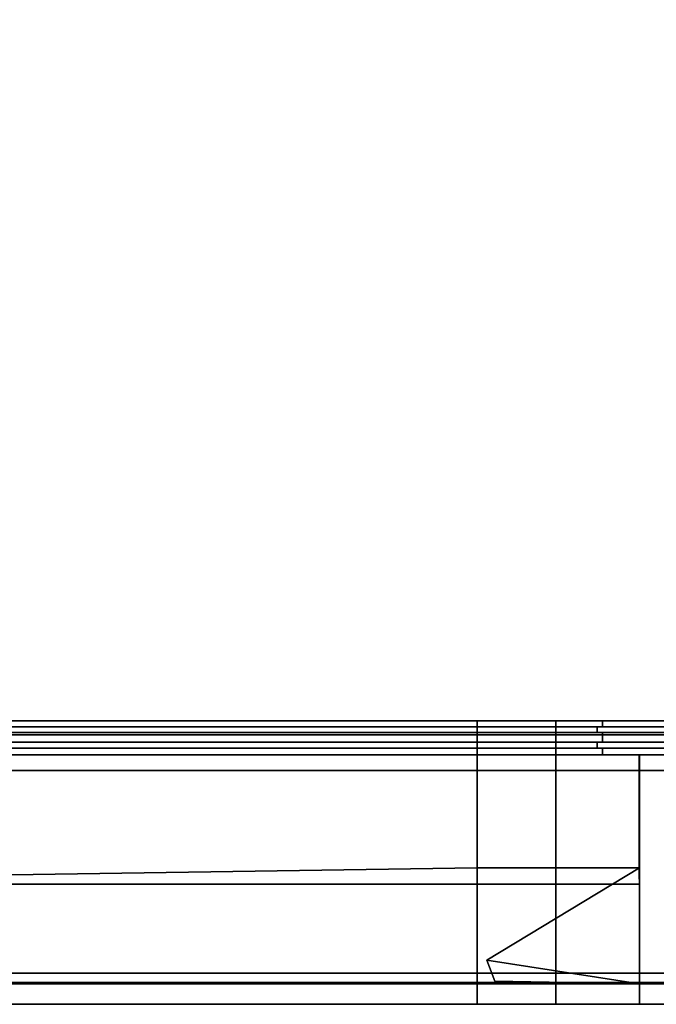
# Model space of a CAD drawing. Extents: x -17.9 to 17.9, y -13.9 to 13.9.
# Tile 2 of 4: x -9 to 0, y -13.9 to 0. Entities that reach past the tile are written whole.
import ezdxf

# ---------------------------------------------------------------- set-up
doc = ezdxf.new("R2010")
doc.units = 0
doc.linetypes.add('SOLIDLINE', pattern=[0])
doc.layers.add('BSH_B36CL80ENS_SYMBOL__2', color=7, linetype='SOLIDLINE')

msp = doc.modelspace()

# ---------------------------------------------------------------- linework, layer by layer
at = {"layer": 'BSH_B36CL80ENS_SYMBOL__2', "color": 7}
for points in [[(-17.9203, -10.0763, 0.632927), (-17.9203, 13.8704, 0.632927), (17.9203, 13.8704, 0.632927), (17.9203, -10.0763, 0.632927)], [(-17.9203, 13.8704, 71.2279), (-17.9203, -10.0763, 71.2279), (17.9203, -10.0763, 71.2279), (17.9203, 13.8704, 71.2279)], [(-2.51348, -9.87727, 38.2839), (-2.51348, -9.95989, 38.2839), (-17.3717, -9.95989, 38.2839), (-17.3717, -9.87727, 38.2839)], [(-17.3717, -9.95989, 69.9362), (-2.51348, -9.95989, 69.9362), (-2.51348, -9.87727, 69.9362), (-17.3717, -9.87727, 69.9362)], [(-2.51348, -9.95989, 38.2839), (-2.51348, -9.95989, 38.3592), (-17.2963, -9.95989, 38.3592), (-17.3717, -9.95989, 38.2839)], [(-2.51348, -9.95989, 69.9362), (-17.3717, -9.95989, 69.9362), (-17.2963, -9.95989, 69.8608), (-2.51348, -9.95989, 69.8608)], [(-2.51348, -9.95989, 38.3592), (-2.51348, -10.0429, 38.3592), (-17.2963, -10.0429, 38.3592), (-17.2963, -9.95989, 38.3592)], [(-2.51348, -9.95989, 69.8608), (-17.2963, -9.95989, 69.8608), (-17.2963, -10.0429, 69.8608), (-2.51348, -10.0429, 69.8608)], [(-15.2857, -9.95989, 37.1333), (15.322, -9.95989, 37.1333), (15.322, -9.87727, 37.1333), (-15.2857, -9.87727, 37.1333)], [(-15.2857, -9.87727, 27.6807), (15.322, -9.87727, 27.6807), (15.322, -9.95989, 27.6807), (-15.2857, -9.95989, 27.6807)], [(-15.2857, -9.95989, 26.1047), (15.322, -9.95989, 26.1047), (15.322, -9.87727, 26.1047), (-15.2857, -9.87727, 26.1047)], [(-15.2857, -9.87727, 2.07591), (15.322, -9.87727, 2.07591), (15.322, -9.95989, 2.07591), (-15.2857, -9.95989, 2.07591)], [(-15.2857, -9.95989, 27.7561), (15.322, -9.95989, 27.7561), (15.322, -10.0429, 27.7561), (-15.2857, -10.0429, 27.7561)], [(15.322, -9.95989, 37.1333), (-15.2857, -9.95989, 37.1333), (-15.2857, -9.95989, 37.058), (15.322, -9.95989, 37.058)], [(15.322, -9.95989, 37.058), (-15.2857, -9.95989, 37.058), (-15.2857, -10.0429, 37.058), (15.322, -10.0429, 37.058)], [(-15.2857, -9.95989, 27.6807), (15.322, -9.95989, 27.6807), (15.322, -9.95989, 27.7561), (-15.2857, -9.95989, 27.7561)], [(-15.2857, -9.95989, 2.15126), (15.322, -9.95989, 2.15126), (15.322, -10.0429, 2.15126), (-15.2857, -10.0429, 2.15126)], [(15.322, -9.95989, 26.1047), (-15.2857, -9.95989, 26.1047), (-15.2857, -9.95989, 26.0293), (15.322, -9.95989, 26.0293)], [(15.322, -9.95989, 26.0293), (-15.2857, -9.95989, 26.0293), (-15.2857, -10.0429, 26.0293), (15.322, -10.0429, 26.0293)], [(-15.2857, -9.95989, 2.07591), (15.322, -9.95989, 2.07591), (15.322, -9.95989, 2.15126), (-15.2857, -9.95989, 2.15126)], [(-2.51348, -9.87727, 38.2839), (-1.40478, -9.87727, 38.2839), (-1.40478, -9.95989, 38.2839), (-2.51348, -9.95989, 38.2839)], [(-2.51348, -9.95989, 69.9362), (-1.40478, -9.95989, 69.9362), (-1.40478, -9.87727, 69.9362), (-2.51348, -9.87727, 69.9362)], [(-1.40478, -9.95989, 69.9362), (-2.51348, -9.95989, 69.9362), (-2.51348, -9.95989, 69.8608), (-1.40478, -9.95989, 69.8608)], [(-1.40478, -9.95989, 69.8608), (-2.51348, -9.95989, 69.8608), (-2.51348, -10.0429, 69.8608), (-1.40478, -10.0429, 69.8608)], [(-2.51348, -9.95989, 38.2839), (-1.40478, -9.95989, 38.2839), (-1.40478, -9.95989, 38.3592), (-2.51348, -9.95989, 38.3592)], [(-2.51348, -9.95989, 38.3592), (-1.40478, -9.95989, 38.3592), (-1.40478, -10.0429, 38.3592), (-2.51348, -10.0429, 38.3592)], [(-1.40478, -9.87727, 38.2839), (-0.748058, -9.87727, 38.2839), (-0.748058, -9.95989, 38.2839), (-1.40478, -9.95989, 38.2839)], [(-1.40478, -9.95989, 69.9362), (-0.748058, -9.95989, 69.9362), (-0.748058, -9.87727, 69.9362), (-1.40478, -9.87727, 69.9362)], [(-1.40478, -9.95989, 69.9362), (-1.40478, -9.95989, 69.8608), (-0.823409, -9.95989, 69.8608), (-0.748058, -9.95989, 69.9362)], [(-1.40478, -9.95989, 69.8608), (-1.40478, -10.0429, 69.8608), (-0.823409, -10.0429, 69.8608), (-0.823409, -9.95989, 69.8608)], [(-1.40478, -9.95989, 38.2839), (-0.748058, -9.95989, 38.2839), (-0.823409, -9.95989, 38.3592), (-1.40478, -9.95989, 38.3592)], [(-1.40478, -9.95989, 38.3592), (-0.823409, -9.95989, 38.3592), (-0.823409, -10.0429, 38.3592), (-1.40478, -10.0429, 38.3592)], [(-0.748058, -9.95989, 41.1724), (-0.823409, -9.95989, 41.1724), (-0.823409, -9.95989, 38.3592), (-0.748058, -9.95989, 38.2839)], [(-0.823409, -9.95989, 41.1724), (-0.823409, -10.0429, 41.1724), (-0.823409, -10.0429, 38.3592), (-0.823409, -9.95989, 38.3592)], [(-0.748058, -9.95989, 41.1724), (-0.748058, -9.95989, 68.7649), (-0.823409, -9.95989, 68.7649), (-0.823409, -9.95989, 41.1724)], [(-0.823409, -9.95989, 41.1724), (-0.823409, -9.95989, 68.7649), (-0.823409, -10.0429, 68.7649), (-0.823409, -10.0429, 41.1724)], [(-0.748058, -9.95989, 68.7649), (-0.748058, -9.95989, 69.9362), (-0.823409, -9.95989, 69.8608), (-0.823409, -9.95989, 68.7649)], [(-0.823409, -9.95989, 68.7649), (-0.823409, -9.95989, 69.8608), (-0.823409, -10.0429, 69.8608), (-0.823409, -10.0429, 68.7649)], [(-0.748058, -9.95989, 69.9362), (-0.748058, -9.95989, 68.7649), (-0.748058, -9.87727, 68.7649), (-0.748058, -9.87727, 69.9362)], [(-0.748058, -9.95989, 41.1724), (-0.748058, -9.95989, 38.2839), (-0.748058, -9.87727, 38.2839), (-0.748058, -9.87727, 41.1724)], [(-0.748058, -9.95989, 68.7649), (-0.748058, -9.95989, 41.1724), (-0.748058, -9.87727, 41.1724), (-0.748058, -9.87727, 68.7649)], [(17.9203, -10.0763, 0.632927), (17.9203, -10.0763, 71.2279), (-17.9203, -10.0763, 71.2279), (-17.9203, -10.0763, 0.632927)], [(-2.51348, -10.0429, 69.9362), (-2.51348, -10.0429, 69.8608), (-17.2963, -10.0429, 69.8608), (-17.3717, -10.0429, 69.9362)], [(-2.51348, -10.0429, 38.2839), (-2.51348, -10.1769, 38.2839), (-17.3717, -10.1769, 38.2839), (-17.3717, -10.0429, 38.2839)], [(-2.51348, -10.0429, 38.2839), (-17.3717, -10.0429, 38.2839), (-17.2963, -10.0429, 38.3592), (-2.51348, -10.0429, 38.3592)], [(-2.51348, -10.0429, 69.9362), (-17.3717, -10.0429, 69.9362), (-17.3717, -10.1769, 69.9362), (-2.51348, -10.1769, 69.9362)], [(15.322, -10.0429, 37.1333), (-15.2857, -10.0429, 37.1333), (-15.2857, -10.1769, 37.1333), (15.322, -10.1769, 37.1333)], [(15.322, -10.0429, 27.6807), (-15.2857, -10.0429, 27.6807), (-15.2857, -10.0429, 27.7561), (15.322, -10.0429, 27.7561)], [(-15.2857, -10.0429, 27.6807), (15.322, -10.0429, 27.6807), (15.322, -10.1769, 27.6807), (-15.2857, -10.1769, 27.6807)], [(15.322, -10.0429, 2.07591), (-15.2857, -10.0429, 2.07591), (-15.2857, -10.0429, 2.15126), (15.322, -10.0429, 2.15126)], [(-15.2857, -10.0429, 2.07591), (15.322, -10.0429, 2.07591), (15.322, -10.1769, 2.07591), (-15.2857, -10.1769, 2.07591)], [(-15.2857, -10.0429, 26.1047), (15.322, -10.0429, 26.1047), (15.322, -10.0429, 26.0293), (-15.2857, -10.0429, 26.0293)], [(15.322, -10.0429, 26.1047), (-15.2857, -10.0429, 26.1047), (-15.2857, -10.1769, 26.1047), (15.322, -10.1769, 26.1047)], [(-15.2857, -10.0429, 37.1333), (15.322, -10.0429, 37.1333), (15.322, -10.0429, 37.058), (-15.2857, -10.0429, 37.058)], [(-1.40478, -10.0429, 38.2839), (-2.51348, -10.0429, 38.2839), (-2.51348, -10.0429, 38.3592), (-1.40478, -10.0429, 38.3592)], [(-1.40478, -10.0429, 69.9362), (-2.51348, -10.0429, 69.9362), (-2.51348, -10.1769, 69.9362), (-1.40478, -10.1769, 69.9362)], [(-2.51348, -10.0429, 38.2839), (-1.40478, -10.0429, 38.2839), (-1.40478, -10.1769, 38.2839), (-2.51348, -10.1769, 38.2839)], [(-2.51348, -10.0429, 69.9362), (-1.40478, -10.0429, 69.9362), (-1.40478, -10.0429, 69.8608), (-2.51348, -10.0429, 69.8608)], [(-1.40478, -10.0429, 38.2839), (-1.40478, -10.0429, 38.3592), (-0.823409, -10.0429, 38.3592), (-0.748058, -10.0429, 38.2839)], [(-1.40478, -10.0429, 69.9362), (-1.40478, -10.1769, 69.9362), (-0.748058, -10.1769, 69.9362), (-0.748058, -10.0429, 69.9362)], [(-1.40478, -10.0429, 38.2839), (-0.748058, -10.0429, 38.2839), (-0.748058, -10.1769, 38.2839), (-1.40478, -10.1769, 38.2839)], [(-1.40478, -10.0429, 69.9362), (-0.748058, -10.0429, 69.9362), (-0.823409, -10.0429, 69.8608), (-1.40478, -10.0429, 69.8608)], [(-0.748058, -10.0429, 68.7649), (-0.823409, -10.0429, 68.7649), (-0.823409, -10.0429, 69.8608), (-0.748058, -10.0429, 69.9362)], [(-0.748058, -10.0429, 41.1724), (-0.748058, -10.0429, 38.2839), (-0.823409, -10.0429, 38.3592), (-0.823409, -10.0429, 41.1724)], [(-0.748058, -10.0429, 68.7649), (-0.748058, -10.0429, 41.1724), (-0.823409, -10.0429, 41.1724), (-0.823409, -10.0429, 68.7649)], [(-0.748058, -10.0429, 41.1724), (-0.748058, -10.1769, 41.1724), (-0.748058, -10.1769, 38.2839), (-0.748058, -10.0429, 38.2839)], [(-0.748058, -10.0429, 41.1724), (-0.748058, -10.0429, 68.7649), (-0.748058, -10.1769, 68.7649), (-0.748058, -10.1769, 41.1724)], [(-0.748058, -10.0429, 68.7649), (-0.748058, -10.0429, 69.9362), (-0.748058, -10.1769, 69.9362), (-0.748058, -10.1769, 68.7649)], [(-2.51348, -10.1769, 38.2839), (-2.51348, -10.1769, 38.3592), (-17.2963, -10.1769, 38.3592), (-17.3717, -10.1769, 38.2839)], [(-2.51348, -10.1769, 69.9362), (-17.3717, -10.1769, 69.9362), (-17.2963, -10.1769, 69.8608), (-2.51348, -10.1769, 69.8608)], [(-2.51348, -10.2599, 38.2839), (-2.51348, -10.3582, 38.2839), (-17.3717, -10.3582, 38.2839), (-17.3717, -10.2599, 38.2839)], [(-2.51348, -10.2599, 69.9362), (-2.51348, -10.2599, 69.8608), (-17.2963, -10.2599, 69.8608), (-17.3717, -10.2599, 69.9362)], [(-2.51348, -10.2599, 69.9362), (-17.3717, -10.2599, 69.9362), (-17.3717, -10.3582, 69.9362), (-2.51348, -10.3582, 69.9362)], [(-2.51348, -10.2599, 38.2839), (-17.3717, -10.2599, 38.2839), (-17.2963, -10.2599, 38.3592), (-2.51348, -10.2599, 38.3592)], [(-2.51348, -10.1769, 38.3592), (-2.51348, -10.2599, 38.3592), (-17.2963, -10.2599, 38.3592), (-17.2963, -10.1769, 38.3592)], [(-2.51348, -10.1769, 69.8608), (-17.2963, -10.1769, 69.8608), (-17.2963, -10.2599, 69.8608), (-2.51348, -10.2599, 69.8608)], [(-15.2857, -10.1769, 27.6807), (15.322, -10.1769, 27.6807), (15.322, -10.1769, 27.7561), (-15.2857, -10.1769, 27.7561)], [(15.322, -10.1769, 37.058), (-15.2857, -10.1769, 37.058), (-15.2857, -10.2599, 37.058), (15.322, -10.2599, 37.058)], [(-15.2857, -10.1769, 27.7561), (15.322, -10.1769, 27.7561), (15.322, -10.2599, 27.7561), (-15.2857, -10.2599, 27.7561)], [(15.322, -10.1769, 26.0293), (-15.2857, -10.1769, 26.0293), (-15.2857, -10.2599, 26.0293), (15.322, -10.2599, 26.0293)], [(-15.2857, -10.1769, 2.15126), (15.322, -10.1769, 2.15126), (15.322, -10.2599, 2.15126), (-15.2857, -10.2599, 2.15126)], [(-15.2857, -10.1769, 2.07591), (15.322, -10.1769, 2.07591), (15.322, -10.1769, 2.15126), (-15.2857, -10.1769, 2.15126)], [(15.322, -10.1769, 37.1333), (-15.2857, -10.1769, 37.1333), (-15.2857, -10.1769, 37.058), (15.322, -10.1769, 37.058)], [(15.322, -10.1769, 26.1047), (-15.2857, -10.1769, 26.1047), (-15.2857, -10.1769, 26.0293), (15.322, -10.1769, 26.0293)], [(15.322, -10.2599, 37.1333), (-15.2857, -10.2599, 37.1333), (-15.2857, -10.3582, 37.1333), (15.322, -10.3582, 37.1333)], [(15.322, -10.2599, 27.6807), (-15.2857, -10.2599, 27.6807), (-15.2857, -10.2599, 27.7561), (15.322, -10.2599, 27.7561)], [(-15.2857, -10.2599, 37.1333), (15.322, -10.2599, 37.1333), (15.322, -10.2599, 37.058), (-15.2857, -10.2599, 37.058)], [(-15.2857, -10.2599, 26.1047), (15.322, -10.2599, 26.1047), (15.322, -10.2599, 26.0293), (-15.2857, -10.2599, 26.0293)], [(-15.2857, -10.2599, 2.07591), (15.322, -10.2599, 2.07591), (15.322, -10.3582, 2.07591), (-15.2857, -10.3582, 2.07591)], [(15.322, -10.2599, 2.07591), (-15.2857, -10.2599, 2.07591), (-15.2857, -10.2599, 2.15126), (15.322, -10.2599, 2.15126)], [(15.322, -10.2599, 26.1047), (-15.2857, -10.2599, 26.1047), (-15.2857, -10.3582, 26.1047), (15.322, -10.3582, 26.1047)], [(-15.2857, -10.2599, 27.6807), (15.322, -10.2599, 27.6807), (15.322, -10.3582, 27.6807), (-15.2857, -10.3582, 27.6807)], [(-1.40478, -10.1769, 69.8608), (-2.51348, -10.1769, 69.8608), (-2.51348, -10.2599, 69.8608), (-1.40478, -10.2599, 69.8608)], [(-1.40478, -10.1769, 69.9362), (-2.51348, -10.1769, 69.9362), (-2.51348, -10.1769, 69.8608), (-1.40478, -10.1769, 69.8608)], [(-2.51348, -10.1769, 38.2839), (-1.40478, -10.1769, 38.2839), (-1.40478, -10.1769, 38.3592), (-2.51348, -10.1769, 38.3592)], [(-2.51348, -10.1769, 38.3592), (-1.40478, -10.1769, 38.3592), (-1.40478, -10.2599, 38.3592), (-2.51348, -10.2599, 38.3592)], [(-1.40478, -10.2599, 69.9362), (-2.51348, -10.2599, 69.9362), (-2.51348, -10.3582, 69.9362), (-1.40478, -10.3582, 69.9362)], [(-1.40478, -10.2599, 38.2839), (-2.51348, -10.2599, 38.2839), (-2.51348, -10.2599, 38.3592), (-1.40478, -10.2599, 38.3592)], [(-2.51348, -10.2599, 38.2839), (-1.40478, -10.2599, 38.2839), (-1.40478, -10.3582, 38.2839), (-2.51348, -10.3582, 38.2839)], [(-2.51348, -10.2599, 69.9362), (-1.40478, -10.2599, 69.9362), (-1.40478, -10.2599, 69.8608), (-2.51348, -10.2599, 69.8608)], [(-1.40478, -10.1769, 69.8608), (-1.40478, -10.2599, 69.8608), (-0.823409, -10.2599, 69.8608), (-0.823409, -10.1769, 69.8608)], [(-1.40478, -10.1769, 69.9362), (-1.40478, -10.1769, 69.8608), (-0.823409, -10.1769, 69.8608), (-0.748058, -10.1769, 69.9362)], [(-1.40478, -10.1769, 38.2839), (-0.748058, -10.1769, 38.2839), (-0.823409, -10.1769, 38.3592), (-1.40478, -10.1769, 38.3592)], [(-1.40478, -10.1769, 38.3592), (-0.823409, -10.1769, 38.3592), (-0.823409, -10.2599, 38.3592), (-1.40478, -10.2599, 38.3592)], [(-1.40478, -10.2599, 69.9362), (-1.40478, -10.3582, 69.9362), (-0.748058, -10.3582, 69.9362), (-0.748058, -10.2599, 69.9362)], [(-1.40478, -10.2599, 38.2839), (-1.40478, -10.2599, 38.3592), (-0.823409, -10.2599, 38.3592), (-0.748058, -10.2599, 38.2839)], [(-1.40478, -10.2599, 38.2839), (-0.748058, -10.2599, 38.2839), (-0.748058, -10.3582, 38.2839), (-1.40478, -10.3582, 38.2839)], [(-1.40478, -10.2599, 69.9362), (-0.748058, -10.2599, 69.9362), (-0.823409, -10.2599, 69.8608), (-1.40478, -10.2599, 69.8608)], [(-0.748058, -10.1769, 41.1724), (-0.823409, -10.1769, 41.1724), (-0.823409, -10.1769, 38.3592), (-0.748058, -10.1769, 38.2839)], [(-0.823409, -10.1769, 41.1724), (-0.823409, -10.2599, 41.1724), (-0.823409, -10.2599, 38.3592), (-0.823409, -10.1769, 38.3592)], [(-0.748058, -10.1769, 41.1724), (-0.748058, -10.1769, 68.7649), (-0.823409, -10.1769, 68.7649), (-0.823409, -10.1769, 41.1724)], [(-0.823409, -10.1769, 41.1724), (-0.823409, -10.1769, 68.7649), (-0.823409, -10.2599, 68.7649), (-0.823409, -10.2599, 41.1724)], [(-0.748058, -10.1769, 68.7649), (-0.748058, -10.1769, 69.9362), (-0.823409, -10.1769, 69.8608), (-0.823409, -10.1769, 68.7649)], [(-0.823409, -10.1769, 68.7649), (-0.823409, -10.1769, 69.8608), (-0.823409, -10.2599, 69.8608), (-0.823409, -10.2599, 68.7649)], [(-0.748058, -10.2599, 68.7649), (-0.823409, -10.2599, 68.7649), (-0.823409, -10.2599, 69.8608), (-0.748058, -10.2599, 69.9362)], [(-0.748058, -10.2599, 41.1724), (-0.748058, -10.2599, 38.2839), (-0.823409, -10.2599, 38.3592), (-0.823409, -10.2599, 41.1724)], [(-0.748058, -10.2599, 68.7649), (-0.748058, -10.2599, 41.1724), (-0.823409, -10.2599, 41.1724), (-0.823409, -10.2599, 68.7649)], [(-0.748058, -10.2599, 41.1724), (-0.748058, -10.3582, 41.1724), (-0.748058, -10.3582, 38.2839), (-0.748058, -10.2599, 38.2839)], [(-0.748058, -10.2599, 41.1724), (-0.748058, -10.2599, 68.7649), (-0.748058, -10.3582, 68.7649), (-0.748058, -10.3582, 41.1724)], [(-0.748058, -10.2599, 68.7649), (-0.748058, -10.2599, 69.9362), (-0.748058, -10.3582, 69.9362), (-0.748058, -10.3582, 68.7649)], [(-2.51348, -10.3582, 38.1937), (-2.51348, -13.8704, 38.1938), (-17.8394, -13.8704, 38.1938), (-17.8394, -10.3582, 38.1937)], [(-2.51348, -10.3582, 38.1937), (-17.8394, -10.3582, 38.1937), (-17.3717, -10.3582, 38.2839), (-2.51348, -10.3582, 38.2839)], [(-17.8379, -12.1761, 70.4849), (-2.51348, -11.9462, 70.4861), (-2.51348, -10.3582, 70.4861), (-17.8379, -10.3582, 70.4849)], [(-2.51348, -10.3582, 70.4861), (-2.51348, -10.3582, 69.9362), (-17.3717, -10.3582, 69.9362), (-17.8379, -10.3582, 70.4849)], [(15.322, -10.3582, 27.2131), (-15.2857, -10.3582, 27.2144), (-15.2857, -10.3582, 27.6807), (15.322, -10.3582, 27.6807)], [(15.322, -10.3582, 27.2131), (15.322, -13.8704, 27.2131), (-15.2857, -13.8704, 27.2143), (-15.2857, -10.3582, 27.2144)], [(15.322, -10.3582, 0.96479), (-15.2857, -10.3582, 0.966034), (-15.2857, -10.3582, 2.07591), (15.322, -10.3582, 2.07591)], [(15.322, -10.3582, 0.96479), (15.322, -13.8704, 0.964783), (-15.2857, -13.8704, 0.965984), (-15.2857, -10.3582, 0.966034)], [(-15.2857, -10.3582, 26.6664), (15.322, -10.3582, 26.664), (15.322, -10.3582, 26.1047), (-15.2857, -10.3582, 26.1047)], [(-15.2857, -10.5749, 26.6653), (15.322, -10.5749, 26.6653), (15.322, -10.3582, 26.664), (-15.2857, -10.3582, 26.6664)], [(-15.2857, -10.5749, 37.694), (15.322, -10.5749, 37.694), (15.322, -10.3582, 37.6927), (-15.2857, -10.3582, 37.6951)], [(-15.2857, -10.3582, 37.6951), (15.322, -10.3582, 37.6927), (15.322, -10.3582, 37.1333), (-15.2857, -10.3582, 37.1333)], [(-1.40478, -10.3582, 38.1937), (-1.40478, -13.8704, 38.1938), (-2.51348, -13.8704, 38.1938), (-2.51348, -10.3582, 38.1937)], [(-1.40478, -10.3582, 38.1937), (-2.51348, -10.3582, 38.1937), (-2.51348, -10.3582, 38.2839), (-1.40478, -10.3582, 38.2839)], [(-2.51348, -11.9462, 70.4861), (-1.40478, -11.9462, 70.4861), (-1.40478, -10.3582, 70.4861), (-2.51348, -10.3582, 70.4861)], [(-2.51348, -10.3582, 70.4861), (-1.40478, -10.3582, 70.4861), (-1.40478, -10.3582, 69.9362), (-2.51348, -10.3582, 69.9362)], [(-0.230383, -10.3582, 38.1937), (-0.226973, -13.8704, 38.1938), (-1.40478, -13.8704, 38.1938), (-1.40478, -10.3582, 38.1937)], [(-1.40478, -10.3582, 38.1937), (-1.40478, -10.3582, 38.2839), (-0.748058, -10.3582, 38.2839), (-0.230383, -10.3582, 38.1937)], [(-1.40478, -11.9462, 70.4861), (-0.22759, -11.9462, 70.4862), (-0.227588, -10.3582, 70.4862), (-1.40478, -10.3582, 70.4861)], [(-1.40478, -10.3582, 70.4861), (-0.227588, -10.3582, 70.4862), (-0.748058, -10.3582, 69.9362), (-1.40478, -10.3582, 69.9362)], [(-0.227737, -10.3582, 68.7649), (-0.748058, -10.3582, 68.7649), (-0.748058, -10.3582, 69.9362), (-0.227588, -10.3582, 70.4862)], [(-0.230134, -10.3582, 41.1724), (-0.230383, -10.3582, 38.1937), (-0.748058, -10.3582, 38.2839), (-0.748058, -10.3582, 41.1724)], [(-0.227737, -10.3582, 68.7649), (-0.230134, -10.3582, 41.1724), (-0.748058, -10.3582, 41.1724), (-0.748058, -10.3582, 68.7649)], [(-0.228839, -11.9483, 41.1724), (-0.227026, -13.8704, 41.1724), (-0.226973, -13.8704, 38.1938), (-0.230383, -10.3582, 38.1937)], [(-0.228839, -11.9483, 41.1724), (-0.230383, -10.3582, 38.1937), (-0.230134, -10.3582, 41.1724)], [(-0.228839, -11.9483, 68.7649), (-0.227737, -10.3582, 68.7649), (-0.227588, -10.3582, 70.4862), (-0.22759, -11.9462, 70.4862)], [(15.322, -13.4332, 35.5029), (15.322, -10.5749, 37.694), (-15.2857, -10.5749, 37.694), (-15.2857, -13.4332, 35.5029)], [(15.322, -13.4332, 24.4742), (15.322, -10.5749, 26.6653), (-15.2857, -10.5749, 26.6653), (-15.2857, -13.4332, 24.4742)], [(-17.8379, -12.1761, 70.4849), (-2.51348, -12.1762, 70.4861), (-2.51348, -11.9462, 70.4861)], [(-2.51348, -11.9462, 70.4861), (-2.51348, -12.1762, 70.4861), (-1.40478, -12.1762, 70.4861), (-1.40478, -11.9462, 70.4861)], [(-2.37905, -13.2479, 41.1724), (-0.228839, -11.9483, 41.1724), (-0.228839, -11.9483, 68.7649), (-2.37905, -13.2479, 68.7649)], [(-0.227296, -13.584, 41.1724), (-0.228839, -11.9483, 41.1724), (-2.37905, -13.2479, 41.1724)], [(-0.227728, -13.584, 68.7649), (-2.37905, -13.2479, 68.7649), (-0.228839, -11.9483, 68.7649)], [(-1.40478, -11.9462, 70.4861), (-1.40478, -12.1762, 70.4861), (-0.22759, -12.1762, 70.4862), (-0.22759, -11.9462, 70.4862)], [(-0.228839, -11.9483, 68.7649), (-0.22759, -11.9462, 70.4862), (-0.227534, -13.8704, 68.7649)], [(-0.227534, -13.8704, 68.7649), (-0.22759, -11.9462, 70.4862), (-0.22759, -12.1762, 70.4862)], [(-2.51348, -13.8704, 71.7183), (-2.51348, -12.1762, 71.7183), (-17.8379, -12.1761, 71.7183), (-17.8379, -13.8704, 71.7183)], [(-2.51348, -12.1762, 70.4861), (-17.8379, -12.1761, 70.4849), (-17.8379, -12.1761, 71.7183), (-2.51348, -12.1762, 71.7183)], [(-1.40478, -12.1762, 70.4861), (-2.51348, -12.1762, 70.4861), (-2.51348, -12.1762, 71.7183), (-1.40478, -12.1762, 71.7183)], [(-2.51348, -13.8704, 71.7183), (-1.40478, -13.8704, 71.7183), (-1.40478, -12.1762, 71.7183), (-2.51348, -12.1762, 71.7183)], [(-1.40478, -12.1762, 70.4861), (-1.40478, -12.1762, 71.7183), (-0.22759, -12.1762, 71.7183), (-0.22759, -12.1762, 70.4862)], [(-1.40478, -13.8704, 71.7183), (-0.227588, -13.8704, 71.7183), (-0.22759, -12.1762, 71.7183), (-1.40478, -12.1762, 71.7183)], [(-0.227534, -13.8704, 68.7649), (-0.22759, -12.1762, 70.4862), (-0.227588, -13.8704, 71.7183)], [(-0.227588, -13.8704, 71.7183), (-0.22759, -12.1762, 70.4862), (-0.22759, -12.1762, 71.7183)], [(-2.26565, -13.5459, 41.1724), (-2.37905, -13.2479, 41.1724), (-2.37905, -13.2479, 68.7649), (-2.26565, -13.5459, 68.7649)], [(-0.227296, -13.584, 41.1724), (-2.37905, -13.2479, 41.1724), (-2.26565, -13.5459, 41.1724)], [(-0.227728, -13.584, 68.7649), (-2.26565, -13.5459, 68.7649), (-2.37905, -13.2479, 68.7649)], [(15.322, -13.5651, 35.5365), (15.322, -13.4332, 35.5029), (-15.2857, -13.4332, 35.5029), (-15.2857, -13.5651, 35.5365)], [(15.322, -13.5651, 24.5078), (15.322, -13.4332, 24.4742), (-15.2857, -13.4332, 24.4742), (-15.2857, -13.5651, 24.5078)], [(15.322, -13.584, 36.6057), (15.322, -13.5651, 35.5365), (-15.2857, -13.5651, 35.5365), (-15.2857, -13.584, 36.6057)], [(15.322, -13.584, 25.577), (15.322, -13.5651, 24.5078), (-15.2857, -13.5651, 24.5078), (-15.2857, -13.584, 25.577)], [(15.322, -13.8704, 36.6057), (15.322, -13.584, 36.6057), (-15.2857, -13.584, 36.6057), (-15.2857, -13.8704, 36.6057)], [(15.322, -13.8704, 25.577), (15.322, -13.584, 25.577), (-15.2857, -13.584, 25.577), (-15.2857, -13.8704, 25.577)], [(-1.40478, -13.584, 41.1724), (-2.26565, -13.5459, 41.1724), (-2.26565, -13.5459, 68.7649), (-1.40478, -13.584, 68.7649)], [(-0.227296, -13.584, 41.1724), (-2.26565, -13.5459, 41.1724), (-1.40478, -13.584, 41.1724)], [(-0.227728, -13.584, 68.7649), (-1.40478, -13.584, 68.7649), (-2.26565, -13.5459, 68.7649)], [(-0.227026, -13.8704, 41.1724), (-0.227026, -13.584, 41.1724), (-1.40478, -13.584, 41.1724), (-1.40478, -13.8704, 41.1724)], [(-1.40478, -13.8704, 41.1724), (-1.40478, -13.584, 41.1724), (-1.40478, -13.584, 68.7649), (-1.40478, -13.8704, 68.7649)], [(-1.40478, -13.8704, 68.7649), (-1.40478, -13.584, 68.7649), (-0.227534, -13.584, 68.7649), (-0.227534, -13.8704, 68.7649)], [(-0.227534, -13.8704, 68.7649), (-0.227728, -13.584, 68.7649), (-0.227534, -13.584, 68.7649)], [(-0.227026, -13.8704, 41.1724), (-0.227026, -13.584, 41.1724), (-0.227296, -13.584, 41.1724)], [(-2.51348, -13.8704, 41.1724), (-17.8393, -13.8704, 41.1724), (-17.8394, -13.8704, 38.1938), (-2.51348, -13.8704, 38.1938)], [(-2.51348, -13.8704, 41.1724), (-2.51348, -13.8704, 68.7649), (-17.8381, -13.8704, 68.7649), (-17.8393, -13.8704, 41.1724)], [(-2.51348, -13.8704, 68.7649), (-2.51348, -13.8704, 71.7183), (-17.8379, -13.8704, 71.7183), (-17.8381, -13.8704, 68.7649)], [(15.322, -13.8704, 36.6057), (-15.2857, -13.8704, 36.6057), (-15.2857, -13.8704, 27.2143), (15.322, -13.8704, 27.2131)], [(15.322, -13.8704, 25.577), (-15.2857, -13.8704, 25.577), (-15.2857, -13.8704, 0.965984), (15.322, -13.8704, 0.964783)], [(-1.40478, -13.8704, 41.1724), (-2.51348, -13.8704, 41.1724), (-2.51348, -13.8704, 38.1938), (-1.40478, -13.8704, 38.1938)], [(-2.51348, -13.8704, 41.1724), (-1.40478, -13.8704, 41.1724), (-1.40478, -13.8704, 68.7649), (-2.51348, -13.8704, 68.7649)], [(-2.51348, -13.8704, 68.7649), (-1.40478, -13.8704, 68.7649), (-1.40478, -13.8704, 71.7183), (-2.51348, -13.8704, 71.7183)], [(-0.227026, -13.8704, 41.1724), (-1.40478, -13.8704, 41.1724), (-1.40478, -13.8704, 38.1938), (-0.226973, -13.8704, 38.1938)], [(-0.227534, -13.8704, 68.7649), (-0.227588, -13.8704, 71.7183), (-1.40478, -13.8704, 71.7183), (-1.40478, -13.8704, 68.7649)]]:
    msp.add_3dface(points, dxfattribs=at)

doc.saveas('drawing.dxf')
